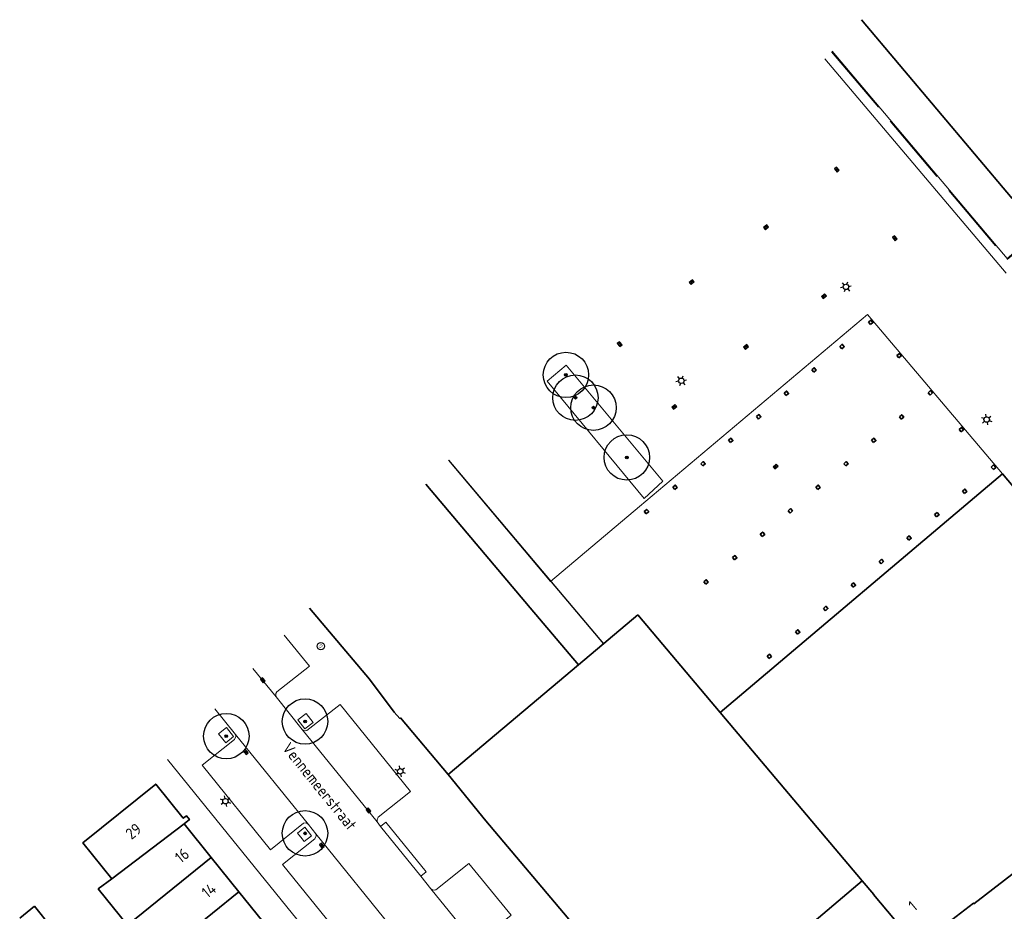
# Model space of a CAD drawing. Header units: metres. Extents: x 92877 to 94117, y 464509 to 465451.
# Tile 75 of 102: x 93201 to 93310, y 465296 to 465395. Entities that reach past the tile are written whole.
import ezdxf
from ezdxf.enums import TextEntityAlignment as Align

# ---------------------------------------------------------------- set-up
doc = ezdxf.new("R2010")
doc.units = ezdxf.units.M
doc.linetypes.add('IE-TERREINAFSCHEIDING', pattern=[10, 8, -2])
doc.layers.get('0').update_dxf_attribs({"linetype": 'CONTINUOUS'})
for name, color, linetype, lineweight in [('B-WE-GR-BOOM-S', 90, 'CONTINUOUS', 25), ('B-WE-IE-TERREINAFSCHEIDING-G', 252, 'IE-TERREINAFSCHEIDING', 18), ('B-WE-KL-ET_LS_OV_LICHTMAST-S', 252, 'CONTINUOUS', 25), ('B-WE-KL-GAS_HULPSTUK_STRAATPOT-S', 252, 'CONTINUOUS', 25), ('B-WE-OG-TOPOGRAFIE_BEBOUWING-GV', 252, 'CONTINUOUS', 35), ('B-WE-OG-TOPOGRAFIE_BEBOUWING_LUIFEL-GV', 252, 'CONTINUOUS', 18), ('B-WE-OG-TOPOGRAFIE_HUISNUMMER-T25', 7, 'CONTINUOUS', 20), ('B-WE-OG-TOPOGRAFIE_STRAATNAAM-T18', 7, 'CONTINUOUS', 18), ('B-WE-RI-HWA_KOLK-S', 252, 'CONTINUOUS', 25), ('B-WE-VH-VERHARDING-GV', 252, 'CONTINUOUS', 18)]:
    doc.layers.add(name, color=color, linetype=linetype, lineweight=lineweight)
doc.layers.add('B_OVERBOUWLIJN_LIJN_1', color=252, linetype='CONTINUOUS')
doc.styles.add('NLCS-ISO', font='NLCS-ISO.ttf')
doc.styles.get("Standard").update_dxf_attribs({"font": 'isocp.shx'})

# ---------------------------------------------------------------- blocks, each defined once
blk = doc.blocks.new('Q_LICHTMAST')
for points in [[(-0.26, 0.15), (-0.52, 0.3)], [(0, 0.3), (0, 0.6)], [(0.26, 0.15), (0.52, 0.3)], [(-0.26, -0.15), (-0.52, -0.3)], [(0, -0.3), (0, -0.6)], [(0.26, -0.15), (0.52, -0.3)]]:
    blk.add_lwpolyline(points)
blk.add_circle((0, 0), 0.3)
blk = doc.blocks.new('B-SRI-KOLK_COMBINATIE-SO')
for p, q in [((-1.125, 0), (1.125, 1.5)), ((1.125, 0), (-1.125, 1.5))]:
    blk.add_line(p, q)
at = {"flags": 128}
blk.add_lwpolyline([(-1.125, 0), (1.125, 0), (1.125, 1.5), (-1.125, 1.5)], close=True, dxfattribs=at)
blk = doc.blocks.new('SKL-GAS_STRAATPOT-SO')
blk.add_circle((0, 0), 0.4)
at = {"style": 'NLCS-ISO'}
blk.add_text('G', height=0.4, rotation=360, dxfattribs=at).set_placement((-0.18, -0.19))
blk = doc.blocks.new('SGR-BOOM_01')
at = {"ltscale": 0.1}
h = blk.add_hatch(color=256, dxfattribs=at)
edge = h.paths.add_edge_path()
edge.add_arc((0, 0), 0.15, 0, 360)
for radius in [2.5, 0.045]:
    blk.add_circle((0, 0), radius)
blk.add_circle((0, 0), 0.15, dxfattribs=at)

msp = doc.modelspace()

# ---------------------------------------------------------------- linework, layer by layer
at = {"layer": 'B-WE-IE-TERREINAFSCHEIDING-G', "flags": 128}
msp.add_lwpolyline([(93290.66, 465391.06), (93310.01, 465368.15), (93321.97, 465378.24)], dxfattribs=at)
at = {"layer": 'B-WE-OG-TOPOGRAFIE_BEBOUWING-GV'}
for p, q in [((93294.74, 465361.26), (93294.96, 465361)), ((93291.58, 465358.6), (93291.8, 465358.35)), ((93297.86, 465357.59), (93298.08, 465357.33)), ((93288.51, 465356.02), (93288.73, 465355.76)), ((93285.45, 465353.44), (93285.67, 465353.19)), ((93301.29, 465353.5), (93301.51, 465353.24)), ((93282.39, 465350.86), (93282.61, 465350.6)), ((93298.13, 465350.84), (93298.35, 465350.59)), ((93304.72, 465349.45), (93304.94, 465349.2)), ((93279.32, 465348.26), (93279.54, 465348.01)), ((93295.07, 465348.26), (93295.29, 465348)), ((93276.27, 465345.68), (93276.49, 465345.43)), ((93292.01, 465345.68), (93292.23, 465345.43)), ((93308.25, 465345.3), (93308.5, 465345.03)), ((93278.39, 465318.28), (93309.48, 465344.55)), ((93309.48, 465344.55), (93332.39, 465317.33)), ((93245.98, 465343.41), (93257.47, 465329.8)), ((93273.2, 465343.09), (93273.42, 465342.84)), ((93288.95, 465343.1), (93289.17, 465342.84)), ((93305.09, 465342.66), (93305.31, 465342.41)), ((93270.05, 465340.43), (93270.27, 465340.17)), ((93285.88, 465340.5), (93286.1, 465340.24)), ((93302.02, 465340.08), (93302.24, 465339.82)), ((93282.82, 465337.92), (93283.04, 465337.66)), ((93298.96, 465337.5), (93299.18, 465337.24)), ((93279.76, 465335.33), (93279.98, 465335.08)), ((93295.9, 465334.92), (93296.12, 465334.66)), ((93276.61, 465332.67), (93276.83, 465332.41)), ((93292.83, 465332.32), (93293.05, 465332.06)), ((93257.47, 465329.8), (93262.79, 465323.51)), ((93262.79, 465323.51), (93269.32, 465329.02)), ((93269.32, 465329.02), (93278.39, 465318.28)), ((93289.78, 465329.74), (93290, 465329.48)), ((93286.71, 465327.15), (93286.93, 465326.9)), ((93248.46, 465311.43), (93262.79, 465323.51)), ((93283.56, 465324.48), (93283.78, 465324.23)), ((93278.39, 465318.28), (93294.05, 465299.73)), ((93211.4, 465299.95), (93219.37, 465306.01)), ((93222.37, 465302.28), (93219.37, 465306.01)), ((93213.15, 465294.85), (93222.37, 465302.28)), ((93225.4, 465298.52), (93222.37, 465302.28)), ((93294.05, 465299.73), (93273.08, 465282.07)), ((93217.61, 465292.24), (93225.4, 465298.52)), ((93228.05, 465295.24), (93225.4, 465298.52)), ((93201.27, 465295.61), (93202.89, 465296.92)), ((93202.89, 465296.92), (93204.78, 465294.57))]:
    msp.add_line(p, q, dxfattribs=at)
at = {"layer": 'B-WE-OG-TOPOGRAFIE_BEBOUWING-GV', "flags": 128}
for points in [[(93318.87, 465381.91), (93310.56, 465374.88), (93293.98, 465394.59)], [(93294.96, 465361), (93295.22, 465361.23), (93295, 465361.49), (93294.74, 465361.26)], [(93291.8, 465358.35), (93292.06, 465358.57), (93291.84, 465358.83), (93291.58, 465358.6)], [(93298.08, 465357.33), (93298.35, 465357.56), (93298.13, 465357.81), (93297.86, 465357.59)], [(93288.73, 465355.76), (93288.99, 465355.99), (93288.77, 465356.24), (93288.51, 465356.02)], [(93285.67, 465353.19), (93285.93, 465353.41), (93285.71, 465353.67), (93285.45, 465353.44)], [(93301.51, 465353.24), (93301.78, 465353.47), (93301.56, 465353.73), (93301.29, 465353.5)], [(93282.61, 465350.6), (93282.88, 465350.83), (93282.66, 465351.09), (93282.39, 465350.86)], [(93298.35, 465350.59), (93298.62, 465350.81), (93298.4, 465351.07), (93298.13, 465350.84)], [(93304.94, 465349.2), (93305.2, 465349.42), (93304.98, 465349.68), (93304.72, 465349.45)], [(93279.54, 465348.01), (93279.81, 465348.23), (93279.59, 465348.49), (93279.32, 465348.26)], [(93295.29, 465348), (93295.55, 465348.23), (93295.33, 465348.48), (93295.07, 465348.26)], [(93276.49, 465345.43), (93276.75, 465345.65), (93276.53, 465345.91), (93276.27, 465345.68)], [(93292.23, 465345.43), (93292.49, 465345.65), (93292.27, 465345.91), (93292.01, 465345.68)], [(93308.5, 465345.03), (93308.76, 465345.27), (93308.51, 465345.54), (93308.25, 465345.3)], [(93273.42, 465342.84), (93273.68, 465343.06), (93273.46, 465343.32), (93273.2, 465343.09)], [(93289.17, 465342.84), (93289.43, 465343.07), (93289.21, 465343.33), (93288.95, 465343.1)], [(93305.31, 465342.41), (93305.57, 465342.63), (93305.35, 465342.89), (93305.09, 465342.66)], [(93270.27, 465340.17), (93270.54, 465340.4), (93270.32, 465340.65), (93270.05, 465340.43)], [(93286.1, 465340.24), (93286.36, 465340.47), (93286.14, 465340.73), (93285.88, 465340.5)], [(93302.24, 465339.82), (93302.5, 465340.05), (93302.28, 465340.3), (93302.02, 465340.08)], [(93283.04, 465337.66), (93283.31, 465337.89), (93283.09, 465338.15), (93282.82, 465337.92)], [(93299.18, 465337.24), (93299.44, 465337.47), (93299.22, 465337.73), (93298.96, 465337.5)], [(93279.98, 465335.08), (93280.24, 465335.3), (93280.02, 465335.56), (93279.76, 465335.33)], [(93296.12, 465334.66), (93296.38, 465334.89), (93296.16, 465335.15), (93295.9, 465334.92)], [(93276.83, 465332.41), (93277.09, 465332.64), (93276.87, 465332.89), (93276.61, 465332.67)], [(93293.05, 465332.06), (93293.32, 465332.29), (93293.1, 465332.55), (93292.83, 465332.32)], [(93248.46, 465311.43), (93243.19, 465317.68), (93243.12, 465317.62), (93242.52, 465318.32), (93239.8, 465321.95), (93233.18, 465329.76)], [(93290, 465329.48), (93290.26, 465329.71), (93290.04, 465329.97), (93289.78, 465329.74)], [(93286.93, 465326.9), (93287.19, 465327.12), (93286.97, 465327.38), (93286.71, 465327.15)], [(93283.78, 465324.23), (93284.04, 465324.45), (93283.82, 465324.71), (93283.56, 465324.48)], [(93332.39, 465317.33), (93306.34, 465297.21), (93306.28, 465297.28), (93300.08, 465292.5)], [(93273.08, 465282.07), (93252.59, 465306.34), (93248.46, 465311.43)], [(93219.37, 465306.01), (93219.96, 465306.48), (93219.62, 465306.9), (93219.28, 465306.62), (93216.26, 465310.38), (93208.21, 465303.9), (93211.4, 465299.95)], [(93211.4, 465299.95), (93209.92, 465298.83), (93213.15, 465294.85)], [(93300.08, 465292.5), (93295.28, 465298.21), (93295.32, 465298.23), (93294.05, 465299.73)]]:
    msp.add_lwpolyline(points, dxfattribs=at)
at = {"layer": 'B-WE-OG-TOPOGRAFIE_BEBOUWING_LUIFEL-GV', "flags": 128}
for points in [[(93290.74, 465391.14), (93310.01, 465368.29), (93321.9, 465378.32), (93318.87, 465381.91)], [(93309.48, 465344.55), (93294.61, 465362.13), (93269.52, 465340.95), (93259.73, 465332.72), (93248.47, 465346.06)], [(93278.39, 465318.28), (93282.8, 465322), (93309.48, 465344.55)], [(93262.79, 465323.51), (93265.54, 465325.83), (93269.32, 465329.02)]]:
    msp.add_lwpolyline(points, dxfattribs=at)
at = {"layer": 'B-WE-VH-VERHARDING-GV'}
for p, q in [((93289.93, 465390.28), (93309.9, 465366.65)), ((93229.5, 465319.98), (93226.95, 465323.11)), ((93232.36, 465316.41), (93229.5, 465319.98)), ((93222.77, 465318.66), (93225.03, 465315.86)), ((93232.36, 465316.41), (93240.65, 465306.21)), ((93233.08, 465305.93), (93225.03, 465315.86)), ((93217.56, 465313.1), (93244.76, 465279.47)), ((93241.01, 465305.7), (93240.65, 465306.21)), ((93233.08, 465305.93), (93233.87, 465304.91)), ((93241.01, 465305.7), (93245.43, 465300.24)), ((93251.41, 465283.23), (93233.87, 465304.91)), ((93246.56, 465298.85), (93245.43, 465300.24)), ((93246.56, 465298.85), (93251.71, 465292.52))]:
    msp.add_line(p, q, dxfattribs=at)
at = {"layer": 'B-WE-VH-VERHARDING-GV', "flags": 128}
for points in [[(93261.46, 465356.54), (93259.35, 465354.76), (93270.04, 465341.86)], [(93270.04, 465341.86), (93272.09, 465343.76), (93261.46, 465356.54)], [(93229.5, 465319.98), (93229.46, 465320.18), (93229.49, 465320.37), (93229.6, 465320.54), (93233.17, 465323.38), (93230.4, 465326.79)], [(93233.58, 465317.17), (93232.8, 465318.16), (93231.91, 465317.47), (93232.68, 465316.47), (93233.58, 465317.17)], [(93240.65, 465306.21), (93240.63, 465306.44), (93240.76, 465306.75), (93244.32, 465309.56), (93236.55, 465319.17), (93232.9, 465316.28), (93232.71, 465316.24), (93232.52, 465316.29), (93232.36, 465316.41)], [(93224.04, 465316.62), (93223.17, 465315.92), (93223.97, 465314.94), (93224.83, 465315.64), (93224.04, 465316.62)], [(93225.03, 465315.86), (93225.06, 465315.63), (93224.94, 465315.31), (93221.37, 465312.47), (93228.9, 465303.16), (93232.53, 465306.07), (93232.73, 465306.1), (93232.92, 465306.05), (93233.08, 465305.93)], [(93245.43, 465300.24), (93246.01, 465300.72), (93241.58, 465306.18), (93241.01, 465305.7)], [(93233.4, 465304.68), (93232.65, 465305.63), (93231.86, 465304.98), (93232.38, 465304.35), (93232.61, 465304.05), (93233.4, 465304.68)], [(93233.87, 465304.91), (93233.9, 465304.68), (93233.78, 465304.37), (93230.22, 465301.53), (93247.24, 465280.47), (93250.78, 465283.33), (93251, 465283.39), (93251.22, 465283.35), (93251.41, 465283.23)], [(93251.71, 465292.52), (93251.68, 465292.71), (93251.71, 465292.9), (93251.82, 465293.06), (93255.38, 465295.93), (93250.74, 465301.64), (93247.1, 465298.73), (93246.91, 465298.69), (93246.71, 465298.73), (93246.56, 465298.85)]]:
    msp.add_lwpolyline(points, dxfattribs=at)
at = {"layer": 'B_OVERBOUWLIJN_LIJN_1', "flags": 128}
msp.add_lwpolyline([(93248.47, 465346.06), (93265.54, 465325.83), (93262.79, 465323.51)], dxfattribs=at)

# ---------------------------------------------------------------- block references
at = {"layer": 'B-WE-GR-BOOM-S'}
for p, rotation in [((93261.42, 465355.46), 130), ((93262.46, 465352.95), 130), ((93264.45, 465351.85), 130), ((93268.12, 465346.37), 130), ((93232.69, 465317.28), 128), ((93224.02, 465315.67), 129), ((93232.69, 465304.96), 129)]:
    msp.add_blockref('SGR-BOOM_01', p, dxfattribs=dict(at, rotation=rotation))
at = {"layer": 'B-WE-KL-ET_LS_OV_LICHTMAST-S'}
for p, rotation in [((93292.25, 465365.16), 40), ((93274.12, 465354.81), 40), ((93307.75, 465350.54), 130), ((93243.17, 465311.79), 129), ((93223.93, 465308.5), 129)]:
    msp.add_blockref('Q_LICHTMAST', p, dxfattribs=dict(at, rotation=rotation))
at = {"layer": 'B-WE-KL-GAS_HULPSTUK_STRAATPOT-S', "rotation": 130}
msp.add_blockref('SKL-GAS_STRAATPOT-SO', (93234.43, 465325.58), dxfattribs=at)
at = {"layer": 'B-WE-RI-HWA_KOLK-S'}
for p, xscale, yscale, zscale, rotation in [((93291.37, 465378.17), 0.2, 0.2, 0.2, 130), ((93283.55, 465371.6), 0.2, 0.2, 0.2, 39.99999999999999), ((93297.75, 465370.61), 0.2, 0.2, 0.2, 130), ((93275.37, 465365.57), 0.2, 0.2, 0.2, 39.99999999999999), ((93289.92, 465364.01), 0.2, 0.2, 0.2, 39.99999999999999), ((93267.45, 465358.94), 0.2, 0.2, 0.2, 130), ((93281.35, 465358.42), 0.2, 0.2, 0.2, 39.99999999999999), ((93273.44, 465351.83), 0.2, 0.2, 0.2, 39.99999999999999), ((93284.6, 465345.26), 0.2, 0.2, 0.2, 41), ((93228.16, 465321.92), 0.2000000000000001, 0.2000000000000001, 0.2000000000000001, 129), ((93226.29, 465314.02), 0.2000000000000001, 0.2000000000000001, 0.2000000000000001, 129), ((93239.78, 465307.58), 0.2000000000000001, 0.2000000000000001, 0.2000000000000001, 129), ((93234.64, 465303.69), 0.2000000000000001, 0.2000000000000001, 0.2000000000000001, 129)]:
    msp.add_blockref('B-SRI-KOLK_COMBINATIE-SO', p, dxfattribs=dict(at, xscale=xscale, yscale=yscale, zscale=zscale, rotation=rotation))

# ---------------------------------------------------------------- texts
at = {"layer": 'B-WE-OG-TOPOGRAFIE_HUISNUMMER-T25'}
for s, rotation, p in [('29', 38.9, (93213.8, 465305.19)), ('16', 38.9, (93219.14, 465302.52)), ('14', 38.9, (93222.1, 465298.67)), ('1', 40, (93299.6, 465296.96))]:
    msp.add_text(s, height=1.25, rotation=rotation, dxfattribs=at).set_placement(p, align=Align.MIDDLE)
at = {"layer": 'B-WE-OG-TOPOGRAFIE_STRAATNAAM-T18'}
msp.add_text('Vennemeerstraat', height=1.25, rotation=-51, dxfattribs=at).set_placement((93234.29, 465310.13), align=Align.MIDDLE)

doc.saveas('drawing.dxf')
